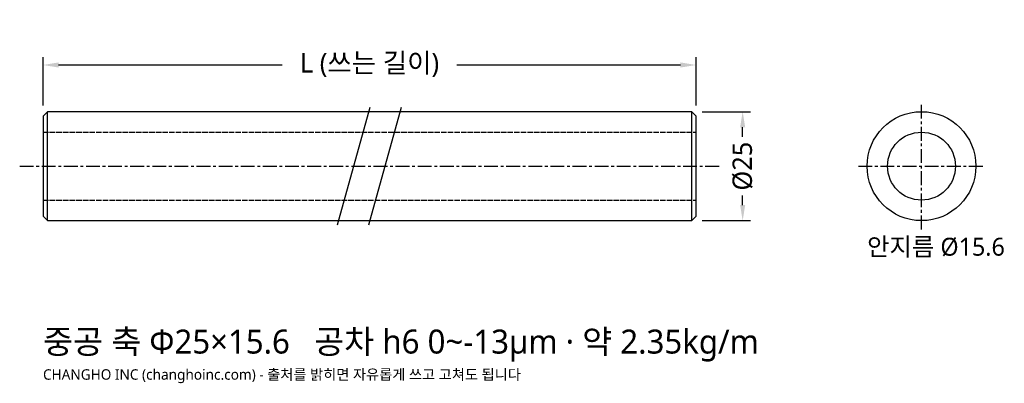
# Model space of a CAD drawing. Header units: millimetres. Extents: x -5 to 221, y -50 to 34.
import ezdxf

# ---------------------------------------------------------------- set-up
doc = ezdxf.new("R2010")
doc.units = ezdxf.units.MM
doc.linetypes.add('CENTER', pattern=[5.08, 3.175, -0.635, 0.635, -0.635])
doc.linetypes.add('DASHED', pattern=[1.524, 1.27, -0.254])
for name, color, linetype in [('문자', 7, 'CONTINUOUS'), ('숨은선', 3, 'DASHED'), ('외형선', 7, 'CONTINUOUS'), ('중심선', 1, 'CENTER'), ('치수', 4, 'CONTINUOUS')]:
    doc.layers.add(name, color=color, linetype=linetype)
doc.styles.add('CH_KOR', font='malgun.ttf')
doc.dimstyles.new('CH_DIM', dxfattribs={"dimtxt": 2.5, "dimasz": 2, "dimexe": 1, "dimexo": 0.8, "dimgap": 0.8, "dimtad": 1, "dimdec": 1, "dimdsep": 46, "dimtxsty": 'CH_KOR', "dimcen": 2.5, "dimclrd": 4, "dimclre": 4, "dimclrt": 4, "dimazin": 3, "dimtfac": 1, "dimtmove": 0, "dimatfit": 3})

# ---------------------------------------------------------------- blocks, each defined once
blk = doc.blocks.new('_CLOSEDFILLED')
at = {"color": 0, "linetype": 'BYBLOCK'}
blk.add_solid([(-1, 0.164), (0, 0), (-1, -0.164)], dxfattribs=at)
blk = doc.blocks.new('*D1')
at = {"color": 4}
for p, q in [((151.43, 12.5), (162.5, 12.5)), ((160.71, 6.7), (160.71, 8.93)), ((160.71, -8.93), (160.71, -6.7)), ((151.43, -12.5), (162.5, -12.5))]:
    blk.add_line(p, q, dxfattribs=at)
at = {"layer": 'Defpoints'}
for p in [(150, 12.5), (150, -12.5), (160.71, -12.5)]:
    blk.add_point(p, dxfattribs=at)
at = {"layer": '치수', "color": 4, "xscale": 3.5714285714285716, "yscale": 3.5714285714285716}
for p, rotation in [((160.71, 12.5), 90), ((160.71, -12.5), 270)]:
    blk.add_blockref('_CLOSEDFILLED', p, dxfattribs=dict(at, rotation=rotation))
at = {"layer": '치수', "color": 4, "insert": (160.71, 0), "char_height": 4.464, "attachment_point": 5, "rotation": 90, "style": 'CH_KOR'}
blk.add_mtext('Ø25', dxfattribs=at)
blk = doc.blocks.new('*D2')
at = {"color": 4}
for p, q in [((0, 13.93), (0, 25)), ((150, 13.93), (150, 25)), ((3.57, 23.21), (54.91, 23.21)), ((95.09, 23.21), (146.43, 23.21))]:
    blk.add_line(p, q, dxfattribs=at)
at = {"layer": 'Defpoints'}
for p in [(0, 23.21), (0, 12.5), (150, 12.5)]:
    blk.add_point(p, dxfattribs=at)
at = {"layer": '치수', "color": 4, "xscale": 3.5714285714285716, "yscale": 3.5714285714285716, "rotation": 180}
blk.add_blockref('_CLOSEDFILLED', (0, 23.21), dxfattribs=at)
at = {"layer": '치수', "color": 4, "xscale": 3.5714285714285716, "yscale": 3.5714285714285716}
blk.add_blockref('_CLOSEDFILLED', (150, 23.21), dxfattribs=at)
at = {"layer": '치수', "color": 4, "insert": (75, 23.21), "char_height": 4.464, "attachment_point": 5, "style": 'CH_KOR'}
blk.add_mtext('L (쓰는 길이)', dxfattribs=at)

msp = doc.modelspace()

# ---------------------------------------------------------------- linework, layer by layer
at = {"layer": '숨은선'}
for p, q in [((0, 7.8), (150, 7.8)), ((0, -7.8), (150, -7.8))]:
    msp.add_line(p, q, dxfattribs=at)
at = {"layer": '외형선'}
for p, q in [((1, -12.5), (1, 12.5)), ((67.68, -13.5), (75.18, 13.5)), ((74.82, -13.5), (82.32, 13.5)), ((149, -12.5), (149, 12.5))]:
    msp.add_line(p, q, dxfattribs=at)
msp.add_lwpolyline([(1, -12.5), (149, -12.5), (150, -11.5), (150, 11.5), (149, 12.5), (1, 12.5), (0, 11.5), (0, -11.5)], close=True, dxfattribs=at)
for radius in [12.5, 7.8]:
    msp.add_circle((201.79, 0), radius, dxfattribs=at)
at = {"layer": '중심선'}
for p, q in [((201.79, -14.5), (201.79, 14.5)), ((-5.36, 0), (155.36, 0)), ((187.29, 0), (216.29, 0))]:
    msp.add_line(p, q, dxfattribs=at)

# ---------------------------------------------------------------- texts
at = {"layer": '문자', "style": 'CH_KOR'}
for s, height, p in [('안지름 Ø15.6', 4.107, (189.29, -20.54)), ('중공 축 Φ25×15.6   공차 h6 0~-13μm · 약 2.35kg/m', 5.5, (0, -43)), ('CHANGHO INC (changhoinc.com) - 출처를 밝히면 자유롭게 쓰고 고쳐도 됩니다', 2.4, (0, -49))]:
    msp.add_text(s, height=height, dxfattribs=at).set_placement(p)

# ---------------------------------------------------------------- dimensions: what is measured, and where the dimension line sits
at = {"layer": '치수'}
dim = msp.add_linear_dim(base=(0, 23.21), p1=(0, 12.5), p2=(150, 12.5), text='L (쓰는 길이)', dimstyle='CH_DIM', override={"dimscale": 1.785714}, dxfattribs=at)
dim.commit()
dim.dimension.update_dxf_attribs({"geometry": '*D2', "text_midpoint": (75, 23.21)})
dim = msp.add_linear_dim(base=(160.71, -12.5), p1=(150, -12.5), p2=(150, 12.5), angle=90, text='Ø25', dimstyle='CH_DIM', override={"dimscale": 1.785714}, dxfattribs=at)
dim.commit()
dim.dimension.update_dxf_attribs({"geometry": '*D1', "text_midpoint": (160.71, 0)})

doc.saveas('drawing.dxf')
